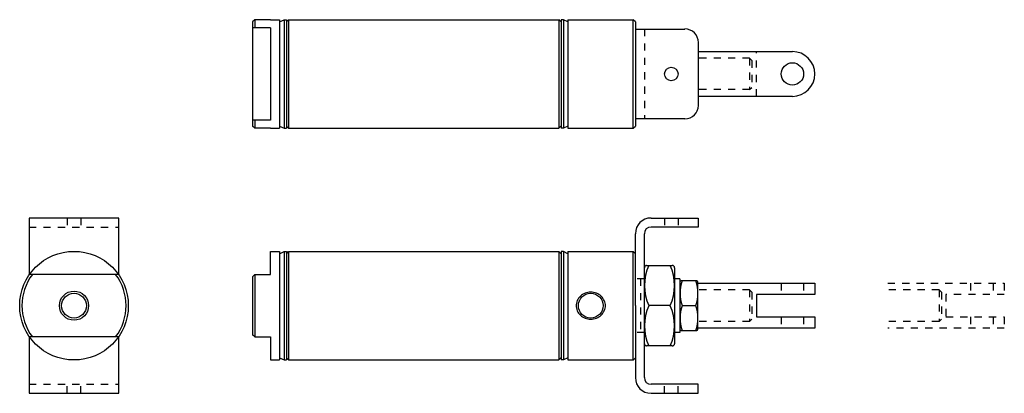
# Model space of a CAD drawing. Extents: x -0.8 to 12.9, y 0 to 5.2.
import ezdxf

# ---------------------------------------------------------------- set-up
doc = ezdxf.new("R2010")
doc.units = 0
doc.header["$LTSCALE"] = 0.25
doc.header["$MEASUREMENT"] = 0
doc.linetypes.add('HIDDEN', pattern=[0.375, 0.25, -0.125])
doc.layers.get('0').update_dxf_attribs({"linetype": 'CONTINUOUS'})

msp = doc.modelspace()

# ---------------------------------------------------------------- linework, layer by layer
for p, q in [((2.509, 5.196), (2.477, 5.165)), ((2.477, 5.165), (2.477, 3.717)), ((2.727, 5.082), (2.477, 5.082)), ((2.727, 5.196), (2.509, 5.196)), ((2.509, 5.196), (2.509, 5.082)), ((2.727, 5.196), (2.852, 5.196)), ((2.727, 5.082), (2.727, 3.801)), ((2.852, 5.196), (2.852, 3.686)), ((2.852, 5.165), (2.915, 5.196)), ((2.915, 5.196), (2.915, 3.686)), ((2.915, 5.196), (2.946, 5.196)), ((2.946, 5.196), (2.946, 3.686)), ((2.946, 5.165), (2.977, 5.196)), ((2.977, 5.196), (2.977, 3.686)), ((2.977, 5.196), (6.735, 5.196)), ((6.766, 5.165), (6.735, 5.196)), ((6.735, 5.196), (6.735, 3.686)), ((6.797, 5.196), (6.766, 5.196)), ((6.766, 5.196), (6.766, 3.686)), ((6.86, 5.165), (6.797, 5.196)), ((6.797, 5.196), (6.797, 3.686)), ((6.86, 5.196), (6.86, 3.686)), ((6.86, 5.196), (7.766, 5.196)), ((7.797, 5.165), (7.766, 5.196)), ((7.766, 3.686), (7.766, 5.196)), ((7.797, 5.165), (7.797, 3.717)), ((7.797, 5.066), (8.485, 5.066)), ((7.797, 5.041), (7.797, 5.041)), ((8.672, 4.879), (8.672, 4.004)), ((8.667, 4.754), (9.98, 4.754)), ((9.98, 4.129), (8.667, 4.129)), ((2.727, 3.801), (2.477, 3.801)), ((2.509, 3.686), (2.477, 3.717)), ((2.509, 3.801), (2.509, 3.686)), ((2.852, 3.717), (2.915, 3.686)), ((2.946, 3.717), (2.977, 3.686)), ((6.766, 3.717), (6.735, 3.686)), ((6.86, 3.717), (6.797, 3.686)), ((7.766, 3.686), (7.797, 3.717)), ((8.485, 3.816), (7.797, 3.816)), ((2.727, 3.686), (2.509, 3.686)), ((2.727, 3.686), (2.852, 3.686)), ((2.915, 3.686), (2.946, 3.686)), ((2.977, 3.686), (6.735, 3.686)), ((6.797, 3.686), (6.766, 3.686)), ((6.86, 3.686), (7.766, 3.686)), ((-0.631, 2.437), (-0.631, 1.642)), ((0.619, 2.437), (-0.631, 2.437)), ((0.619, 1.642), (0.619, 2.437)), ((8.016, 2.437), (8.672, 2.437)), ((8.672, 2.437), (8.672, 2.312)), ((7.797, 1.219), (7.797, 2.219)), ((7.922, 0.219), (7.922, 2.219)), ((8.672, 2.312), (8.016, 2.312)), ((2.727, 1.654), (2.727, 1.974)), ((2.727, 1.974), (2.852, 1.974)), ((2.852, 1.942), (2.915, 1.974)), ((2.852, 1.974), (2.852, 0.464)), ((2.915, 1.974), (2.946, 1.974)), ((2.915, 1.974), (2.915, 0.464)), ((2.946, 1.942), (2.977, 1.974)), ((2.946, 1.974), (2.946, 0.464)), ((2.977, 1.974), (6.735, 1.974)), ((2.977, 1.974), (2.977, 0.464)), ((6.735, 1.974), (6.735, 0.464)), ((6.766, 1.942), (6.735, 1.974)), ((6.766, 1.974), (6.766, 0.464)), ((6.797, 1.974), (6.766, 1.974)), ((6.797, 1.974), (6.797, 0.464)), ((6.86, 1.942), (6.797, 1.974)), ((6.86, 1.974), (7.766, 1.974)), ((6.86, 1.974), (6.86, 0.464)), ((7.766, 0.464), (7.766, 1.974)), ((7.797, 1.942), (7.766, 1.974)), ((0.611, 1.654), (-0.623, 1.654)), ((2.477, 1.622), (2.509, 1.654)), ((2.509, 1.654), (2.509, 0.784)), ((2.509, 1.654), (2.727, 1.654)), ((7.954, 1.779), (8.311, 1.779)), ((8.342, 1.747), (8.342, 0.69)), ((2.477, 1.622), (2.477, 0.815)), ((8.417, 1.594), (8.342, 1.594)), ((8.417, 1.594), (8.417, 0.844)), ((8.652, 1.562), (8.433, 1.562)), ((8.667, 0.891), (8.667, 1.547)), ((8.672, 1.531), (10.292, 1.531)), ((10.292, 1.531), (10.292, 1.375)), ((9.48, 1.375), (9.48, 1.062)), ((10.292, 1.375), (9.48, 1.375)), ((7.797, 1.219), (7.797, 0.219)), ((8.28, 1.219), (7.985, 1.219)), ((8.449, 1.219), (8.636, 1.219)), ((9.48, 1.062), (10.292, 1.062)), ((10.292, 1.062), (10.292, 0.906)), ((8.417, 0.844), (8.342, 0.844)), ((8.433, 0.875), (8.652, 0.875)), ((10.292, 0.906), (8.672, 0.906)), ((-0.631, 0.795), (-0.631, 0)), ((0.611, 0.784), (-0.623, 0.784)), ((0.619, 0), (0.619, 0.795)), ((2.509, 0.784), (2.477, 0.815)), ((2.509, 0.784), (2.727, 0.784)), ((2.727, 0.784), (2.727, 0.464)), ((8.311, 0.659), (7.954, 0.659)), ((2.727, 0.464), (2.852, 0.464)), ((2.852, 0.495), (2.915, 0.464)), ((2.915, 0.464), (2.946, 0.464)), ((2.946, 0.495), (2.977, 0.464)), ((2.977, 0.464), (6.735, 0.464)), ((6.766, 0.495), (6.735, 0.464)), ((6.797, 0.464), (6.766, 0.464)), ((6.86, 0.495), (6.797, 0.464)), ((6.86, 0.464), (7.766, 0.464)), ((7.766, 0.464), (7.797, 0.495)), ((-0.631, 0), (0.619, 0)), ((8.672, 0.125), (8.016, 0.125)), ((8.672, 0), (8.672, 0.125)), ((8.016, 0), (8.672, 0))]:
    msp.add_line(p, q)
at = {"linetype": 'HIDDEN'}
for p, q in [((7.922, 5.066), (7.922, 3.816)), ((9.386, 4.66), (8.672, 4.66)), ((9.386, 4.66), (9.386, 4.223)), ((9.386, 4.66), (9.417, 4.628)), ((9.48, 4.129), (9.48, 4.754)), ((9.417, 4.628), (9.417, 4.254)), ((9.386, 4.223), (9.417, 4.254)), ((9.386, 4.223), (8.672, 4.223)), ((-0.1, 2.437), (-0.1, 2.312)), ((0.088, 2.437), (0.088, 2.312)), ((8.204, 2.437), (8.204, 2.312)), ((8.391, 2.437), (8.391, 2.312)), ((-0.631, 2.312), (0.619, 2.312)), ((7.922, 1.594), (7.797, 1.594)), ((7.867, 1.594), (7.867, 0.844)), ((9.824, 1.531), (9.824, 1.375)), ((10.136, 1.531), (10.136, 1.375)), ((11.306, 1.531), (12.926, 1.531)), ((12.457, 1.531), (12.457, 1.375)), ((12.77, 1.531), (12.77, 1.375)), ((12.926, 1.531), (12.926, 1.375)), ((9.386, 1.437), (8.667, 1.437)), ((9.386, 1.437), (9.386, 1)), ((9.417, 1.406), (9.386, 1.437)), ((9.417, 1.406), (9.417, 1.031)), ((12.02, 1.437), (11.301, 1.437)), ((12.02, 1.437), (12.02, 1)), ((12.051, 1.406), (12.02, 1.437)), ((12.051, 1.406), (12.051, 1.031)), ((12.113, 1.375), (12.113, 1.062)), ((12.926, 1.375), (12.113, 1.375)), ((9.386, 1), (8.667, 1)), ((9.386, 1), (9.417, 1.031)), ((9.824, 1.062), (9.824, 0.906)), ((10.136, 1.062), (10.136, 0.906)), ((12.02, 1), (11.301, 1)), ((12.02, 1), (12.051, 1.031)), ((12.113, 1.062), (12.926, 1.062)), ((12.457, 1.062), (12.457, 0.906)), ((12.77, 1.062), (12.77, 0.906)), ((12.926, 1.062), (12.926, 0.906)), ((7.922, 0.844), (7.797, 0.844)), ((12.926, 0.906), (11.306, 0.906)), ((-0.631, 0.125), (0.619, 0.125)), ((-0.1, 0), (-0.1, 0.125)), ((0.088, 0), (0.088, 0.125)), ((8.204, 0), (8.204, 0.125)), ((8.391, 0), (8.391, 0.125))]:
    msp.add_line(p, q, dxfattribs=at)
msp.add_lwpolyline([(6.974, 1.219, 0.105842), (6.989, 1.148, 0.101238), (7.034, 1.086, 0.095342), (7.099, 1.046, 0.091554), (7.177, 1.031, 0.091554), (7.256, 1.046, 0.095342), (7.321, 1.086, 0.101238), (7.365, 1.148, 0.105842), (7.381, 1.219, 0.105842), (7.365, 1.29, 0.101238), (7.321, 1.351, 0.095342), (7.256, 1.392, 0.091554), (7.177, 1.406, 0.091554), (7.099, 1.392, 0.095342), (7.034, 1.351, 0.101238), (6.989, 1.29, 0.105842)], format="xyb", close=True)
for centre, radius in [((8.297, 4.441), 0.0938), ((9.98, 4.441), 0.156), ((-0.006, 1.219), 0.755), ((-0.006, 1.219), 0.203), ((-0.006, 1.219), 0.172), ((7.177, 1.219), 0.172)]:
    msp.add_circle(centre, radius)
for centre, radius, start, end in [((8.485, 4.879), 0.188, 0, 90), ((9.98, 4.441), 0.312, 270, 90), ((8.485, 4.004), 0.188, 270, 0), ((8.016, 2.219), 0.219, 90, 180), ((8.016, 2.219), 0.0938, 90, 180), ((-0.006, 1.219), 0.724, 143.0558, 216.9442), ((-0.006, 1.219), 0.724, 323.0558, 36.9442), ((7.954, 1.747), 0.0312, 90, 180), ((8.581, 1.499), 0.658, 154.8341, 205.1659), ((7.684, 1.499), 0.658, 334.8341, 25.1659), ((8.311, 1.747), 0.0312, 0, 90), ((8.433, 1.547), 0.0156, 90, 180), ((8.906, 1.391), 0.488, 159.3903, 200.6097), ((8.179, 1.391), 0.488, 339.3903, 20.6097), ((8.652, 1.547), 0.0156, 0, 90), ((8.581, 0.939), 0.658, 154.8341, 205.1659), ((7.684, 0.939), 0.658, 334.8341, 25.1659), ((8.906, 1.047), 0.488, 159.3903, 200.6097), ((8.179, 1.047), 0.488, 339.3903, 20.6097), ((8.433, 0.891), 0.0156, 180, 270), ((8.652, 0.891), 0.0156, 270, 0), ((7.954, 0.69), 0.0312, 180, 270), ((8.311, 0.69), 0.0312, 270, 0), ((8.016, 0.219), 0.219, 180, 270), ((8.016, 0.219), 0.0938, 180, 270)]:
    msp.add_arc(centre, radius, start, end)

doc.saveas('drawing.dxf')
